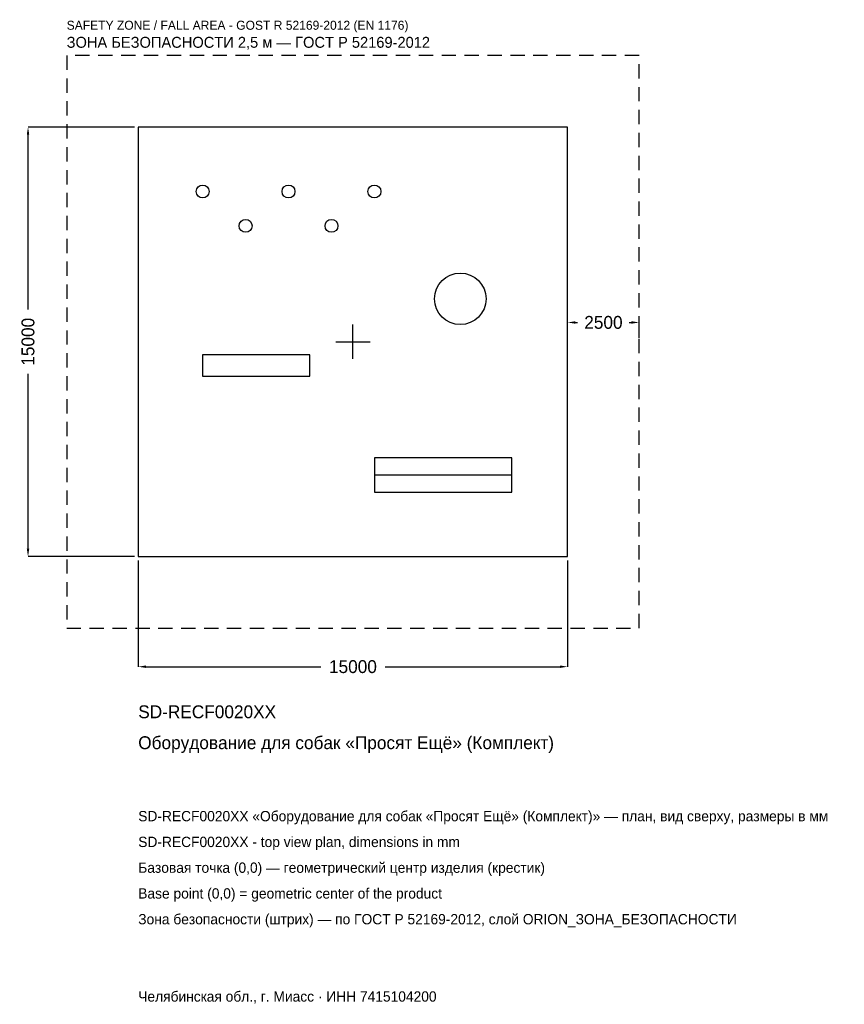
# Model space of a CAD drawing. Header units: metres. Extents: x -11641 to 17165, y -23143 to 11252.
import ezdxf

# ---------------------------------------------------------------- set-up
doc = ezdxf.new("R2010")
doc.units = ezdxf.units.M
doc.linetypes.add('DASHED', pattern=[800, 500, -300])
for name, color, linetype in [('ORION_ДАННЫЕ', 3, 'Continuous'), ('ORION_ЗОНА_БЕЗОПАСНОСТИ', 1, 'Continuous'), ('ORION_КОНТУР', 7, 'Continuous'), ('ORION_РАЗМЕРЫ', 8, 'Continuous')]:
    doc.layers.add(name, color=color, linetype=linetype)
doc.dimstyles.new('ORION', dxfattribs={"dimtxt": 450, "dimasz": 270, "dimexe": 1.25, "dimexo": 135, "dimtad": 1, "dimdec": 0, "dimcen": 2.5, "dimazin": 3, "dimtfac": 1, "dimtmove": 0, "dimatfit": 3, "dimarcsym": 0})

# ---------------------------------------------------------------- blocks, each defined once
blk = doc.blocks.new('_CLOSEDFILLED')
at = {"color": 0, "linetype": 'BYBLOCK'}
blk.add_solid([(-1, 0.16), (0, 0), (-1, -0.16)], dxfattribs=at)
blk = doc.blocks.new('*D1')
for p, q in [((-7500, -7635), (-7500, -11350)), ((7500, -7635), (7500, -11350)), ((-7230, -11350), (-1125, -11350)), ((1125, -11350), (7230, -11350))]:
    blk.add_line(p, q)
at = {"layer": 'Defpoints'}
for p in [(-7500, -7500), (7500, -7500), (-7500, -11350)]:
    blk.add_point(p, dxfattribs=at)
at = {"layer": 'ORION_РАЗМЕРЫ', "xscale": 270, "yscale": 270, "rotation": 180}
blk.add_blockref('_CLOSEDFILLED', (-7500, -11350), dxfattribs=at)
at = {"layer": 'ORION_РАЗМЕРЫ', "xscale": 270, "yscale": 270}
blk.add_blockref('_CLOSEDFILLED', (7500, -11350), dxfattribs=at)
at = {"layer": 'ORION_РАЗМЕРЫ', "insert": (0, -11350), "char_height": 450, "attachment_point": 5}
blk.add_mtext('15000', dxfattribs=at)
blk = doc.blocks.new('*D2')
for p, q in [((-7635, 7500), (-11350, 7500)), ((-11350, 1125), (-11350, 7230)), ((-11350, -7230), (-11350, -1125)), ((-7635, -7500), (-11350, -7500))]:
    blk.add_line(p, q)
at = {"layer": 'Defpoints'}
for p in [(-7500, 7500), (-11350, -7500), (-7500, -7500)]:
    blk.add_point(p, dxfattribs=at)
at = {"layer": 'ORION_РАЗМЕРЫ', "xscale": 270, "yscale": 270}
for p, rotation in [((-11350, 7500), 90), ((-11350, -7500), 270)]:
    blk.add_blockref('_CLOSEDFILLED', p, dxfattribs=dict(at, rotation=rotation))
at = {"layer": 'ORION_РАЗМЕРЫ', "insert": (-11350, 0), "char_height": 450, "attachment_point": 5, "rotation": 90}
blk.add_mtext('15000', dxfattribs=at)
blk = doc.blocks.new('*D3')
for p, q in [((7500, 135), (7500, 675)), ((7770, 675), (7850, 675)), ((9650, 675), (9730, 675)), ((10000, 135), (10000, 675))]:
    blk.add_line(p, q)
at = {"layer": 'Defpoints'}
for p in [(7500, 675), (7500, 0), (10000, 0)]:
    blk.add_point(p, dxfattribs=at)
at = {"layer": 'ORION_РАЗМЕРЫ', "xscale": 270, "yscale": 270, "rotation": 180}
blk.add_blockref('_CLOSEDFILLED', (7500, 675), dxfattribs=at)
at = {"layer": 'ORION_РАЗМЕРЫ', "xscale": 270, "yscale": 270}
blk.add_blockref('_CLOSEDFILLED', (10000, 675), dxfattribs=at)
at = {"layer": 'ORION_РАЗМЕРЫ', "insert": (8750, 675), "char_height": 450, "attachment_point": 5}
blk.add_mtext('2500', dxfattribs=at)
blk = doc.blocks.new('ОРИОН SD-RECF0020XX Оборудование для собак Просят Ещё (Комплект)')
at = {"layer": 'ORION_ЗОНА_БЕЗОПАСНОСТИ', "linetype": 'DASHED'}
blk.add_lwpolyline([(-10000, -10000), (10000, -10000), (10000, 10000), (-10000, 10000)], close=True, dxfattribs=at)
at = {"layer": 'ORION_КОНТУР'}
blk.add_line((750, -4650), (5550, -4650), dxfattribs=at)
for points in [[(-7500, -7500), (7500, -7500), (7500, 7500), (-7500, 7500)], [(-5250, -1200), (-1500, -1200), (-1500, -450), (-5250, -450)], [(750, -5250), (5550, -5250), (5550, -4050), (750, -4050)]]:
    blk.add_lwpolyline(points, close=True, dxfattribs=at)
for centre, radius in [((-5250, 5250), 225), ((-2250, 5250), 225), ((750, 5250), 225), ((-3750, 4050), 225), ((-750, 4050), 225), ((3750, 1500), 900)]:
    blk.add_circle(centre, radius, dxfattribs=at)
at = {"layer": 'ORION_РАЗМЕРЫ'}
for p, q in [((0, -600), (0, 600)), ((-600, 0), (600, 0))]:
    blk.add_line(p, q, dxfattribs=at)
at = {"layer": 'ORION_ДАННЫЕ'}
for tag, p in [('АРТИКУЛ', (-7500, -13150)), ('НАИМЕНОВАНИЕ', (-7500, -14230))]:
    blk.add_attdef(tag, p, '', height=450, dxfattribs=at)
at = {"layer": 'ORION_ДАННЫЕ', "flags": 1}
for tag, p in [('ПРОИЗВОДИТЕЛЬ', (-7500, -15310)), ('ТЕЛЕФОН', (-7500, -16390)), ('САЙТ', (-7500, -18550)), ('АДРЕС', (-7500, -19630)), ('РЕКВИЗИТЫ', (-7500, -20710)), ('ГАБАРИТЫ', (-7500, -21790)), ('ЗОНА_БЕЗОПАСНОСТИ', (-7500, -22870))]:
    blk.add_attdef(tag, p, '', height=450, dxfattribs=at)
at = {"layer": 'ORION_ЗОНА_БЕЗОПАСНОСТИ', "color": 1}
for s, height, p in [('SAFETY ZONE / FALL AREA - GOST R 52169-2012 (EN 1176)', 315, (-10000, 10900)), ('ЗОНА БЕЗОПАСНОСТИ 2,5 м — ГОСТ Р 52169-2012', 382.5, (-10000, 10270))]:
    blk.add_text(s, height=height, dxfattribs=at).set_placement(p)
at = {"layer": 'ORION_РАЗМЕРЫ'}
dim = blk.add_linear_dim(base=(-11350, -7500), p1=(-7500, -7500), p2=(-7500, 7500), angle=90, dimstyle='ORION', dxfattribs=at)
dim.commit()
dim.dimension.update_dxf_attribs({"geometry": '*D2', "text_midpoint": (-11350, 0)})
for base, p1, p2, picture, middle in [((7500, 675), (7500, 0), (10000, 0), '*D3', (8750, 675)), ((-7500, -11350), (-7500, -7500), (7500, -7500), '*D1', (0, -11350))]:
    dim = blk.add_linear_dim(base=base, p1=p1, p2=p2, dimstyle='ORION', dxfattribs=at)
    dim.commit()
    dim.dimension.update_dxf_attribs({"geometry": picture, "text_midpoint": middle})

msp = doc.modelspace()

# ---------------------------------------------------------------- block references
msp.add_blockref('ОРИОН SD-RECF0020XX Оборудование для собак Просят Ещё (Комплект)', (0, 0)).add_auto_attribs({'АРТИКУЛ': 'SD-RECF0020XX', 'НАИМЕНОВАНИЕ': 'Оборудование для собак «Просят Ещё» (Комплект)'})

# ---------------------------------------------------------------- texts
at = {"layer": 'ORION_ДАННЫЕ', "color": 3}
for s, p in [('SD-RECF0020XX «Оборудование для собак «Просят Ещё» (Комплект)» — план, вид сверху, размеры в мм', (-7500, -16750)), ('SD-RECF0020XX - top view plan, dimensions in mm', (-7500, -17650)), ('Челябинская обл., г. Миасс · ИНН 7415104200', (-7500, -23050))]:
    msp.add_text(s, height=360, dxfattribs=at).set_placement(p)
at = {"layer": 'ORION_ДАННЫЕ', "color": 7}
for s, p in [('Базовая точка (0,0) — геометрический центр изделия (крестик)', (-7500, -18550)), ('Base point (0,0) = geometric center of the product', (-7500, -19450))]:
    msp.add_text(s, height=360, dxfattribs=at).set_placement(p)
at = {"layer": 'ORION_ДАННЫЕ', "color": 1}
msp.add_text('Зона безопасности (штрих) — по ГОСТ Р 52169-2012, слой ORION_ЗОНА_БЕЗОПАСНОСТИ', height=360, dxfattribs=at).set_placement((-7500, -20350))

doc.saveas('drawing.dxf')
